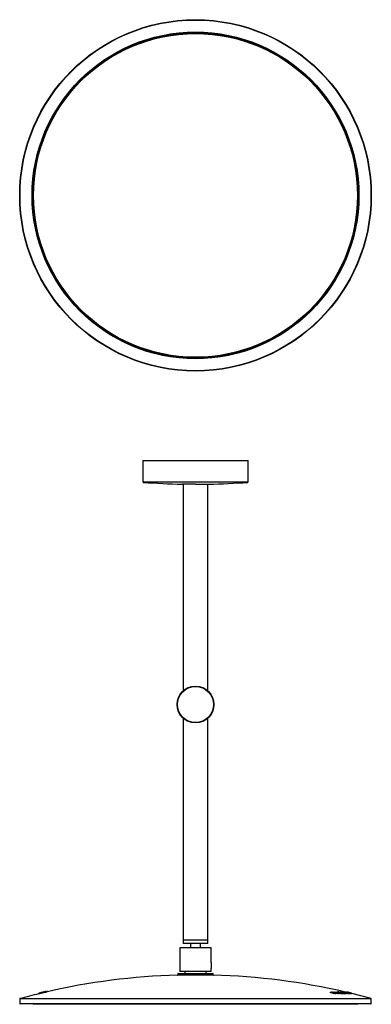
# Model space of a CAD drawing. Header units: millimetres. Extents: x -160 to 426, y -58 to 512.
# Tile 1 of 3: x -160 to 40, y -49 to 512. Entities that reach past the tile are written whole.
import ezdxf

# ---------------------------------------------------------------- set-up
doc = ezdxf.new("R2010")
doc.units = ezdxf.units.MM

msp = doc.modelspace()

# ---------------------------------------------------------------- linework, layer by layer
at = {"color": 7, "linetype": 'Continuous', "lineweight": 25}
for p, q in [((-90.11, 260.99), (-90, 248.67)), ((-90.11, 260.99), (-60.11, 260.99)), ((-60.59, 261), (-60.59, 260.99)), ((-60.11, 260.99), (-30.11, 260.99)), ((-30.22, 248.67), (-30.11, 260.99)), ((-60.11, 247.44), (-67.65, 247.44)), ((-67.11, 247.44), (-67.11, 129.82)), ((-60.11, 247.44), (-52.57, 247.44)), ((-53.11, 129.82), (-53.11, 247.44)), ((-67.11, 114.17), (-67.11, -12.01)), ((-53.11, -12.01), (-53.11, 114.17)), ((-69.11, -16.51), (-69.11, -30.01)), ((-51.11, -16.51), (-69.11, -16.51)), ((-67.11, -12.01), (-67.11, -14.01)), ((-67.11, -12.01), (-53.11, -12.01)), ((-67.11, -12.01), (-60.11, -12.01)), ((-53.11, -14.01), (-67.11, -14.01)), ((-62.86, -14.01), (-62.86, -16.51)), ((-60.11, -12.01), (-53.11, -12.01)), ((-57.36, -16.51), (-57.36, -14.01)), ((-53.11, -14.01), (-53.11, -12.01)), ((-51.11, -24.76), (-51.11, -16.51)), ((-70.16, -31.21), (-70.17, -31.82)), ((-69.96, -31.01), (-50.63, -31.01)), ((-51.11, -30.01), (-69.11, -30.01)), ((-66.11, -30.01), (-66.11, -31.01)), ((-54.11, -31.01), (-54.11, -30.01)), ((-51.11, -30.01), (-51.11, -28.26)), ((-50.63, -31.01), (-50.26, -31.01)), ((-50.05, -31.82), (-50.06, -31.21)), ((-148.89, -42.23), (-149.24, -42.32)), ((-149.24, -42.63), (-149.24, -42.32)), ((-149.24, -42.63), (-149.24, -42.32)), ((-148.89, -42.54), (-148.89, -42.23)), ((-148.81, -42.31), (-148.81, -42.62)), ((-148.8, -42.31), (-148.81, -42.31)), ((-148.8, -42.62), (-148.81, -42.62)), ((-148.8, -42.62), (-148.8, -42.31)), ((-148.71, -42.63), (-148.71, -42.32)), ((-148.34, -42.18), (-148.34, -42.09)), ((-148.34, -42.18), (-148.34, -42.09)), ((-148.33, -42.17), (-148.33, -42.09)), ((-148.29, -42.16), (-148.29, -42.09)), ((-148.28, -42.16), (-148.28, -42.09)), ((-148.24, -42.09), (-148.24, -42.15)), ((-148.24, -42.15), (-148.24, -42.09)), ((-148.14, -42.05), (-148.14, -42.05)), ((-147.93, -42.01), (-147.94, -42.02)), ((-147.78, -42.01), (-147.78, -42.01)), ((-147.19, -41.9), (-147.36, -41.94)), ((-147.22, -41.83), (-147.22, -41.83)), ((-147.21, -41.88), (-147.21, -41.86)), ((-146.98, -41.8), (-146.98, -41.79)), ((-146.93, -41.83), (-146.93, -41.82)), ((-146.71, -41.78), (-146.71, -41.72)), ((-146.71, -41.82), (-146.71, -41.79)), ((-146.28, -41.63), (-146.48, -41.67)), ((-146.27, -41.63), (-146.43, -41.68)), ((-146.3, -41.61), (-146.3, -41.61)), ((-146.28, -41.63), (-146.28, -41.63)), ((-146.21, -41.7), (-146.21, -41.67)), ((-146.11, -41.57), (-146.11, -41.56)), ((-145.59, -41.56), (-145.59, -41.44)), ((-145.56, -41.87), (-145.56, -41.56)), ((-145.38, -41.7), (-145.38, -41.39)), ((-145.08, -41.63), (-145.08, -41.32)), ((-144.82, -41.57), (-144.82, -41.47)), ((-144.31, -41.34), (-144.6, -41.41)), ((-144.6, -41.52), (-144.6, -41.41)), ((-144.31, -41.45), (-144.31, -41.34)), ((-144.29, -41.45), (-144.29, -41.34)), ((-144.29, -41.34), (-144.29, -41.34)), ((-144.28, -41.44), (-144.28, -41.34)), ((16.6, -42.05), (16.6, -41.74)), ((17.25, -41.86), (17.25, -41.74)), ((17.86, -41.85), (17.86, -41.75)), ((18.5, -41.9), (18.5, -41.75)), ((18.9, -42.59), (18.9, -42.28)), ((19.04, -42.59), (19.04, -42.28)), ((19.08, -41.85), (19.08, -41.75)), ((19.54, -42.59), (19.54, -42.28)), ((19.64, -41.85), (19.64, -41.75)), ((19.69, -42.59), (19.69, -42.28)), ((20.21, -41.88), (20.21, -41.75)), ((20.72, -41.84), (20.72, -41.75)), ((20.8, -42.59), (20.8, -42.28)), ((20.91, -41.77), (20.91, -41.52)), ((20.93, -42.59), (20.93, -42.28)), ((21.22, -41.84), (21.22, -41.75)), ((21.26, -41.75), (21.26, -41.61)), ((21.38, -41.77), (21.38, -41.6)), ((21.38, -42.59), (21.38, -42.28)), ((21.52, -42.59), (21.52, -42.28)), ((21.85, -41.9), (21.85, -41.75)), ((22.41, -41.76), (22.41, -41.87)), ((22.51, -42.59), (22.51, -42.28)), ((22.52, -41.89), (22.52, -41.82)), ((22.62, -42.59), (22.62, -42.28)), ((22.74, -41.82), (22.71, -41.82)), ((22.74, -41.83), (22.74, -41.82)), ((23.02, -42.59), (23.02, -42.28)), ((23.13, -41.96), (23.13, -41.88)), ((23.14, -42.28), (23.14, -42.18)), ((23.15, -42.59), (23.15, -42.28)), ((23.21, -42.07), (23.21, -42.01)), ((23.35, -41.83), (23.35, -41.82)), ((23.53, -42.59), (23.53, -42.28)), ((23.61, -41.92), (23.61, -41.86)), ((23.63, -41.76), (23.63, -41.84)), ((23.67, -42.59), (23.67, -42.28)), ((23.92, -42.59), (23.67, -42.52)), ((23.88, -42.15), (23.88, -42.01)), ((23.92, -42.59), (23.92, -42.28)), ((23.93, -42), (23.93, -41.93)), ((23.94, -41.83), (23.94, -41.52)), ((24.03, -42.59), (24.03, -42.28)), ((24.08, -42.52), (24.08, -42.21)), ((24.09, -41.94), (24.09, -41.91)), ((24.21, -41.89), (24.21, -41.85)), ((24.23, -41.75), (24.23, -41.78)), ((24.23, -42.2), (24.23, -42.16)), ((24.3, -41.75), (24.3, -41.61)), ((24.37, -41.76), (24.37, -41.6)), ((24.48, -42.2), (24.56, -42.24)), ((24.55, -42.59), (24.55, -42.28)), ((24.61, -42.16), (24.61, -42.1)), ((24.61, -42.57), (24.61, -42.27)), ((24.77, -42.53), (24.61, -42.5)), ((24.77, -42.53), (24.77, -42.22)), ((24.83, -41.83), (24.83, -41.81)), ((24.83, -42.13), (24.83, -42.05)), ((24.86, -42.2), (24.86, -42.17)), ((24.91, -41.8), (24.91, -41.75)), ((24.94, -42.16), (24.94, -42.05)), ((25.11, -42.22), (25.17, -42.24)), ((25.17, -42.24), (25.17, -42.17)), ((25.17, -42.59), (25.17, -42.28)), ((25.22, -42.58), (25.22, -42.27)), ((25.3, -42.52), (25.3, -42.21)), ((25.42, -41.86), (25.42, -41.82)), ((25.78, -41.75), (25.78, -41.85)), ((25.78, -42.59), (25.78, -42.28)), ((25.84, -42.57), (25.84, -42.27)), ((25.97, -41.95), (25.97, -41.81)), ((26.04, -41.75), (26.04, -41.79)), ((26.18, -42.05), (26.18, -42.01)), ((26.18, -42.59), (26.18, -42.28)), ((26.22, -41.83), (26.22, -41.8)), ((26.48, -41.8), (26.23, -41.74)), ((26.25, -42.59), (26.25, -42.28)), ((26.28, -41.74), (26.28, -41.75)), ((26.49, -42.58), (26.49, -42.27)), ((26.56, -42.58), (26.56, -42.27)), ((26.75, -42.13), (26.75, -42.01)), ((26.8, -42.58), (26.8, -42.27)), ((26.87, -42.58), (26.87, -42.27)), ((27.06, -42.59), (26.87, -42.54)), ((27.13, -42.19), (27.03, -42.16)), ((27.04, -42.26), (27.04, -42.21)), ((27.05, -42.07), (27.05, -42.01)), ((27.06, -42.59), (27.06, -42.28)), ((27.12, -42.59), (27.12, -42.28)), ((27.19, -41.97), (27.19, -41.95)), ((27.25, -42.2), (27.25, -42.18)), ((27.3, -41.97), (27.3, -41.95)), ((27.44, -42.27), (27.43, -42.28)), ((27.43, -42.59), (27.43, -42.28)), ((27.44, -42.58), (27.43, -42.59)), ((27.45, -42.58), (27.45, -42.27)), ((27.61, -42.25), (27.61, -42.21)), ((27.66, -42.59), (27.66, -42.28)), ((27.69, -42.21), (27.69, -42.2)), ((27.73, -42.59), (27.73, -42.28)), ((27.97, -42.27), (27.97, -42.28)), ((27.97, -42.59), (27.97, -42.28)), ((27.97, -42.58), (27.97, -42.59)), ((27.99, -42.58), (27.99, -42.27)), ((28.25, -42.58), (28.25, -42.27)), ((28.25, -42.27), (28.25, -42.28)), ((28.25, -42.59), (28.25, -42.28)), ((28.25, -42.58), (28.25, -42.59)), ((28.42, -42.59), (28.42, -42.28)), ((28.45, -42.59), (28.45, -42.28)), ((28.53, -42.58), (28.53, -42.27)), ((28.56, -42.58), (28.56, -42.27)), ((28.65, -42.58), (28.65, -42.27)), ((28.67, -42.58), (28.67, -42.27)), ((-160.11, -45.61), (-160.11, -48.25)), ((39.69, -48.45), (-159.91, -48.45)), ((-152.45, -48.45), (-152.24, -48.63)), ((32.02, -48.63), (-152.24, -48.63)), ((32.02, -48.63), (32.23, -48.45)), ((39.89, -48.25), (39.89, -45.61))]:
    msp.add_line(p, q, dxfattribs=at)
at = {"color": 8, "linetype": 'Continuous', "lineweight": 25}
for p, q in [((-90, 248.67), (-30.22, 248.67)), ((-60.11, 248.47), (-89.82, 248.47)), ((-30.4, 248.47), (-60.11, 248.47)), ((-49.86, -32.02), (-70.36, -32.02)), ((-70.17, -31.82), (-50.43, -31.82)), ((-50.44, -31.21), (-70.16, -31.21)), ((-50.06, -31.21), (-50.44, -31.21)), ((-50.43, -31.82), (-50.05, -31.82)), ((-147.48, -42.01), (-147.48, -41.97)), ((-147.33, -41.97), (-147.33, -41.94)), ((-145.92, -41.63), (-145.92, -41.62)), ((24.28, -42.09), (24.28, -42.01)), ((25.2, -42.01), (25.2, -41.95)), ((25.51, -42.01), (25.51, -41.95)), ((-87.18, -45.61), (-160.11, -45.61)), ((-160.11, -48.25), (39.89, -48.25)), ((-159.96, -45.41), (-87.14, -45.41)), ((39.89, -45.61), (-87.18, -45.61)), ((-87.14, -45.41), (39.74, -45.41))]:
    msp.add_line(p, q, dxfattribs=at)
at = {"color": 7, "linetype": 'Continuous', "lineweight": 25, "flags": 128}
for points in [[(-148.81, -42.31), (-148.72, -42.28), (-148.58, -42.24)], [(-148.35, -42.19), (-148.48, -42.22), (-148.54, -42.24), (-148.53, -42.25)], [(-148.33, -42.09), (-148.32, -42.09), (-148.27, -42.08)], [(-147.22, -41.83), (-147.68, -41.94), (-147.91, -41.99), (-148.14, -42.05)], [(-148.02, -42.03), (-148, -42.02), (-147.98, -42.02), (-147.95, -42.01), (-147.93, -42.01), (-147.91, -42), (-147.89, -42), (-147.86, -41.99), (-147.84, -41.99)], [(-147.84, -41.99), (-147.9, -42), (-147.93, -42.01)], [(-147.78, -41.96), (-147.5, -41.89), (-147.36, -41.86), (-147.22, -41.82)], [(-147.23, -41.83), (-147.5, -41.89), (-147.64, -41.93), (-147.78, -41.96)], [(-147.33, -41.94), (-147.35, -41.94), (-147.37, -41.95), (-147.39, -41.95), (-147.41, -41.95), (-147.43, -41.96), (-147.45, -41.96), (-147.46, -41.97), (-147.48, -41.97)], [(-146.3, -41.61), (-146.55, -41.67), (-146.96, -41.76), (-147.22, -41.83)], [(-147.22, -41.82), (-146.94, -41.76), (-146.8, -41.72), (-146.66, -41.69)], [(-147.12, -41.83), (-147.1, -41.83), (-147.08, -41.83), (-147.06, -41.82), (-147.05, -41.82), (-147.03, -41.81), (-147.01, -41.81), (-146.99, -41.81), (-146.97, -41.8)], [(-146.17, -41.58), (-146.2, -41.58), (-146.24, -41.59), (-146.28, -41.6), (-146.31, -41.61), (-146.35, -41.62), (-146.38, -41.63), (-146.42, -41.63), (-146.45, -41.64)], [(-146.17, -41.58), (-146.12, -41.56), (-146.11, -41.56)], [(-145.91, -41.56), (-145.91, -41.56), (-145.99, -41.59), (-146.12, -41.62)], [(-145.58, -41.44), (-145.69, -41.46), (-145.92, -41.52)], [(-145.38, -41.7), (-145.41, -41.71), (-145.43, -41.71), (-145.46, -41.72), (-145.48, -41.72), (-145.51, -41.73), (-145.54, -41.74), (-145.56, -41.74), (-145.59, -41.75)], [(-144.29, -41.34), (-144.29, -41.34), (-144.29, -41.34), (-144.29, -41.34), (-144.3, -41.34), (-144.3, -41.34), (-144.3, -41.34), (-144.3, -41.34), (-144.31, -41.34)], [(17.25, -41.74), (17.27, -41.74), (17.29, -41.74), (17.3, -41.74), (17.32, -41.74), (17.34, -41.74), (17.35, -41.74), (17.37, -41.74), (17.39, -41.74)], [(19.54, -42.59), (19.32, -42.54), (19.1, -42.48), (19.04, -42.47)], [(21.38, -42.59), (21.16, -42.54), (20.94, -42.49), (20.93, -42.48)], [(22.52, -41.82), (22.44, -41.79), (22.41, -41.76), (22.46, -41.75)], [(23.02, -42.59), (22.8, -42.54), (22.62, -42.5)], [(23.13, -41.81), (23.07, -41.78), (23.03, -41.76), (23.08, -41.75)], [(23.35, -41.82), (23.33, -41.82), (23.34, -41.84), (23.39, -41.86)], [(24.09, -41.91), (23.85, -41.85), (23.73, -41.81), (23.65, -41.78), (23.63, -41.76), (23.67, -41.75)], [(23.92, -41.83), (23.92, -41.83), (23.94, -41.84), (24, -41.86), (24.08, -41.88), (24.17, -41.9)], [(24.12, -41.75), (24.15, -41.76), (24.18, -41.76), (24.21, -41.77), (24.24, -41.78), (24.27, -41.79), (24.3, -41.79), (24.33, -41.8), (24.36, -41.81)], [(24.36, -41.81), (24.28, -41.78), (24.23, -41.76), (24.23, -41.75)], [(24.28, -42.21), (24.31, -42.2), (24.31, -42.19), (24.23, -42.16)], [(24.23, -42.16), (24.26, -42.16), (24.29, -42.17), (24.32, -42.17), (24.36, -42.18), (24.39, -42.19), (24.42, -42.19), (24.45, -42.2), (24.48, -42.2)], [(24.51, -41.82), (24.51, -41.83), (24.56, -41.85), (24.65, -41.88), (24.81, -41.92), (24.96, -41.96)], [(24.73, -41.83), (24.58, -41.78), (24.53, -41.75), (24.56, -41.75)], [(24.61, -42.27), (24.61, -42.27), (24.55, -42.28)], [(24.61, -42.57), (24.61, -42.58), (24.55, -42.59)], [(24.82, -41.82), (24.82, -41.82), (24.87, -41.84), (24.96, -41.87), (25.09, -41.91), (25.23, -41.94)], [(24.9, -42.21), (24.92, -42.2), (24.91, -42.19), (24.86, -42.17)], [(25.21, -42.27), (25.22, -42.27), (25.17, -42.28)], [(25.21, -42.58), (25.22, -42.58), (25.17, -42.59)], [(25.42, -41.82), (25.32, -41.79), (25.25, -41.76), (25.26, -41.76)], [(25.5, -42.21), (25.54, -42.19), (25.51, -42.18), (25.45, -42.16), (25.37, -42.14), (25.31, -42.12)], [(25.54, -41.82), (25.54, -41.82), (25.58, -41.84), (25.68, -41.87), (25.7, -41.88)], [(25.97, -41.81), (25.82, -41.77), (25.78, -41.75), (25.79, -41.75)], [(25.83, -42.27), (25.83, -42.27), (25.78, -42.28)], [(25.83, -42.57), (25.83, -42.58), (25.78, -42.59)], [(26.18, -42.59), (25.91, -42.52), (25.84, -42.5)], [(26.49, -42.58), (26.33, -42.54), (26.25, -42.52)], [(26.34, -41.82), (26.34, -41.82), (26.38, -41.83), (26.45, -41.85)], [(26.8, -42.58), (26.64, -42.54), (26.56, -42.52)], [(27.14, -42.21), (27.16, -42.2), (27.16, -42.2)], [(27.26, -42.2), (27.36, -42.24), (27.44, -42.27)], [(27.66, -42.59), (27.61, -42.58), (27.56, -42.56), (27.51, -42.55), (27.46, -42.54), (27.45, -42.54)], [(27.55, -42.16), (27.58, -42.16), (27.6, -42.17), (27.63, -42.17), (27.66, -42.18), (27.69, -42.19), (27.72, -42.19), (27.74, -42.2), (27.77, -42.2)], [(27.77, -42.2), (27.88, -42.24), (27.98, -42.27)], [(27.96, -42.21), (27.96, -42.2), (27.92, -42.19), (27.85, -42.17)], [(28.07, -42.22), (28.17, -42.24), (28.25, -42.27)], [(39.74, -45.41), (28.76, -42.56), (28.67, -42.54)]]:
    msp.add_lwpolyline(points, dxfattribs=at)
at = {"color": 7, "linetype": 'Continuous', "lineweight": 25}
for centre, radius in [((-60.11, 411.8), 100), ((-60.11, 411.8), 99.8), ((-60.11, 411.8), 92.95), ((-60.11, 411.8), 92.75), ((-60.11, 411.8), 92.73), ((-60.11, 411.8), 92.58), ((-60.11, 411.8), 92.5), ((-60.11, 411.8), 92.34), ((-60.11, 411.8), 92.13), ((-60.11, 121.99), 10.5), ((-60.11, 121.99), 10.3)]:
    msp.add_circle(centre, radius, dxfattribs=at)
for centre, radius, start, end in [((-89.8, 248.67), 0.2, 180.5, 265.7408), ((-60.11, 647.36), 400, 265.7408, 268.9202), ((-60.11, 647.36), 400, 271.0799, 274.2592), ((-30.42, 248.67), 0.2, 274.2592, 359.5), ((-40.48, -26.51), 10.78, 170.6551, 189.3449), ((-60.11, -406.88), 375, 91.5663, 103.1022), ((-70.37, -31.82), 0.2, 271.5663, 359.5), ((-69.96, -31.21), 0.2, 90, 179.5), ((-50.26, -31.21), 0.2, 0.5, 90), ((-49.85, -31.82), 0.2, 180.5, 268.4337), ((-60.11, -406.88), 375, 76.8385, 88.4337), ((-60.11, -406.88), 375, 103.7496, 105.4427), ((-67.26, -377.38), 344.94, 103.6881, 103.7473), ((-149.25, -42.37), 0.0559, 79.3603, 84.3044), ((-86.8, -297.47), 262.38, 103.6882, 103.7659), ((-149.25, -42.7), 0.075, 79.9895, 83.6752), ((-148.9, -42.31), 0.0743, 79.9625, 83.677), ((-148.9, -44.98), 2.67, 85.8763, 87.857), ((-148.9, -45.17), 2.55, 85.8122, 87.8842), ((-59.65, -405.36), 373.81, 103.2876, 103.7843), ((-60.14, -403.29), 371.38, 103.2973, 103.7972), ((-140.34, -73.46), 32.29, 103.7629, 104.7805), ((-148.63, -44.8), 2.55, 86.4393, 87.7949), ((-59.78, -404.9), 373.34, 103.3292, 103.7424), ((-138.2, -81.25), 40.36, 103.2955, 104.5645), ((-154.47, -15.77), 27.02, 283.1359, 283.5647), ((-60.14, -406.63), 375.05, 103.2477, 103.5938), ((-148.29, -42.14), 0.0558, 79.198, 83.466), ((-60.19, -406.4), 374.81, 103.2476, 103.5939), ((-151.03, -28.26), 14.11, 281.3969, 284.2943), ((-147.74, -43.48), 1.48, 100.9355, 109.7833), ((-151.73, -23.33), 19.1, 281.0058, 284.5581), ((-143.78, -56.94), 15.47, 102.4595, 106.1625), ((-135.66, -92.85), 52.31, 103.3931, 103.6768), ((-175.04, 71.77), 116.96, 283.3516, 283.4802), ((-108.87, -201.94), 164.57, 103.5267, 103.7653), ((-149.67, -33.48), 8.71, 281.5014, 283.9939), ((-146.7, -45.55), 3.7, 102.9328, 106.9739), ((-148.97, -35.65), 6.47, 280.5622, 283.5281), ((-148.4, -38.06), 3.96, 282.0812, 286.285), ((-150.06, -30.78), 11.43, 282.7247, 285.6401), ((-139.73, -73.3), 32.32, 103.3931, 103.97), ((-157.44, 1.02), 44.1, 283.0837, 283.5183), ((-103.45, -224.06), 187.34, 103.3533, 103.5482), ((-146.99, -42.37), 0.59, 118.2154, 119.4699), ((-143.34, -56.52), 15.19, 102.9201, 105.0151), ((-51.59, -442.5), 411.93, 103.3441, 103.4244), ((-147.15, -43.76), 1.89, 89.3678, 91.9516), ((-119.93, -155.04), 116.38, 103.23, 103.5455), ((-146.59, -42.3), 0.643, 126.3402, 127.1301), ((-145.76, -46.09), 4.47, 102.3361, 105.7932), ((-146.89, -43.69), 1.89, 89.3768, 92.6683), ((-162.35, 23.14), 66.76, 283.3521, 284.069), ((-148.09, -35.64), 6.28, 281.2504, 287.379), ((-143.42, -54.81), 13.51, 101.1986, 104.2213), ((-145, -48.51), 7.01, 100.9925, 104.0968), ((-138.01, -78.44), 37.67, 102.5618, 103.3536), ((-155.84, -2.66), 40.1, 283.2381, 283.6083), ((-123.55, -138.81), 99.83, 103.2366, 103.3874), ((-138.17, -77.35), 36.58, 102.385, 103.2746), ((-146.6, -40.96), 0.722, 280.1482, 291.4151), ((-145.9, -43.84), 2.23, 98.2429, 103.9239), ((-153.15, -12.64), 29.76, 283.3057, 283.6865), ((-146.72, -39.52), 2.15, 282.0051, 288.5079), ((-145.13, -46.31), 4.81, 99.2844, 103.715), ((-145.7, -43.56), 1.95, 96.2743, 104.9449), ((-146.11, -41.71), 0.151, 80.53, 82.1029), ((-145.22, -44.86), 3.33, 97.4586, 103.7475), ((-146.03, -44.47), 2.86, 86.4831, 87.6947), ((-145.76, -44.34), 2.79, 85.9028, 87.7936), ((-110.75, -191.81), 154.35, 102.9658, 103.0467), ((-158.28, 12.49), 55.4, 283.2368, 283.4595), ((-136.06, -81.78), 41.45, 102.9954, 103.2814), ((-60.11, -406.88), 375.3, 103.0915, 103.1559), ((-153.72, -5.6), 36.75, 283.1124, 283.5879), ((-153.01, -8.91), 33.66, 283.0961, 283.6152), ((-86.23, -275.38), 241.14, 104.0617, 104.1253), ((-146.79, -33.34), 8.37, 283.6238, 285.1172), ((-63.91, -394.19), 361.52, 76.7575, 77.1325), ((17.4, -99.72), 57.98, 90.6325, 90.787), ((-64.95, -398.67), 365.82, 76.7485, 77.1191), ((-66.03, -399.52), 367.23, 76.6834, 76.971), ((-45.19, -237.38), 205.36, 71.9167, 72.2976), ((-65.5, -400.27), 367.99, 76.6914, 76.9824), ((-63.64, -392.19), 359.66, 76.6281, 76.9168), ((-43.17, -231.76), 199.44, 71.8246, 72.2075), ((-46.9, -250.72), 218.77, 72.4131, 72.7837), ((16.54, -125.88), 84.14, 88.9911, 89.1021), ((-43.66, -238.27), 205.98, 72.0879, 72.5762), ((-63.01, -400.87), 368.26, 76.8447, 77.2122), ((19.65, -123.7), 81.96, 90.7085, 90.8062), ((-64.16, -402.41), 370.05, 76.783, 77.0701), ((19.58, -86.69), 44.42, 90.6973, 90.8739), ((19.79, -101.93), 59.35, 90.7195, 90.8517), ((-45.68, -254.62), 222.5, 72.7127, 73.0794), ((18.86, -122.84), 81.1, 89.7589, 89.844), ((-63.85, -405.12), 372.74, 76.8311, 77.1251), ((18.99, -116.54), 74.27, 89.4612, 89.5793), ((18.34, -195.06), 152.47, 89.4915, 89.549), ((-63.97, -405.5), 373.11, 76.7759, 77.0567), ((-44.7, -252.06), 219.81, 72.6277, 72.989), ((-46.31, -263.81), 231.65, 73.0912, 73.4594), ((18.3, -117.32), 75.59, 88.8747, 88.986), ((-66.54, -416.07), 383.56, 76.8376, 77.0078), ((-44.39, -255.53), 223.21, 72.824, 73.2894), ((-61.78, -404.51), 371.91, 76.9008, 77.2643), ((20.96, -90.45), 48.7, 90.7398, 90.8857), ((-61.4, -399.71), 367.17, 76.8478, 77.1383), ((-45.19, -267.89), 235.55, 73.3893, 73.749), ((20.46, -106.1), 64.35, 89.6657, 89.7612), ((21.38, -93.47), 51.19, 90.5063, 90.6486), ((21.38, -93.78), 51.19, 90.5063, 90.6486), ((-61.47, -404.42), 371.89, 76.9223, 77.214), ((-62.74, -378.75), 347.46, 76.0097, 76.0696), ((21.25, -86.26), 44.75, 90.2832, 90.4353), ((-44.98, -307.78), 274.32, 76.0017, 76.0775), ((-47.37, -281.83), 249.68, 73.7062, 74.0543), ((20.11, -96.03), 54.29, 88.6913, 88.8294), ((-61.94, -406.31), 373.81, 76.8626, 77.143), ((-45.42, -269.27), 236.97, 73.314, 73.6619), ((21.53, -75.07), 33.46, 90.2575, 90.461), ((-44.92, -271.56), 239.17, 73.4666, 73.9148), ((21.52, -103.54), 61.25, 89.9964, 90.1264), ((21.51, -83.13), 40.54, 89.9754, 90.1719), ((-58.23, -389.17), 355.86, 76.8872, 77.0495), ((-60.56, -370.09), 338.52, 75.5481, 75.9104), ((22.04, -68.38), 26.63, 90.192, 90.4201), ((-60.06, -368.55), 336.93, 75.548, 75.912), ((22.14, -45.78), 4.04, 77.8031, 85.4321), ((22.88, -84.71), 42.43, 90.3495, 90.5059), ((22.88, -85.02), 42.43, 90.3495, 90.5059), ((25.16, -33.79), 8.45, 251.7402, 256.6606), ((22.87, -41.64), 0.244, 231.4597, 258.838), ((22.58, -44.16), 2.34, 76.6153, 86.1277), ((25.41, -33.41), 8.85, 252.9867, 256.3129), ((1.01, -100.4), 62.57, 69.299, 69.4258), ((22.5, -105.09), 62.81, 89.4142, 89.5259), ((22.31, -126.3), 83.71, 89.4282, 89.512), ((22.93, -44.28), 2.53, 77.2973, 86.6256), ((25.96, -33.02), 9.23, 252.1917, 256.9707), ((-54.84, -343.58), 311.32, 75.4214, 75.4951), ((23.07, -82.63), 40.45, 89.6952, 89.8968), ((-64.8, -382), 350.71, 75.4131, 75.4786), ((27.2, -26.54), 15.98, 255.5545, 258.7429), ((-66.95, -390.93), 360.24, 75.4305, 75.4943), ((26.38, -30.26), 12.15, 255.3992, 258.2148), ((23.24, -43.55), 1.73, 77.6417, 86.2049), ((26.05, -33.21), 9.05, 252.9102, 256.6924), ((21.23, -53.36), 11.77, 76.8617, 78.9862), ((23.44, -88.31), 46.03, 89.7195, 89.8966), ((23.48, -75.5), 32.91, 89.6722, 89.9199), ((22.08, -49.61), 7.9, 76.4691, 78.8708), ((23.52, -44.54), 2.79, 77.8061, 86.935), ((28.27, -24.98), 17.59, 255.5492, 258.5234), ((24.41, -40.01), 2.2, 256.4113, 266.4582), ((17.54, -69.11), 27.95, 75.8588, 76.8359), ((24.15, -73.7), 31.42, 90.2255, 90.4188), ((24.2, -81.86), 39.27, 90.2448, 90.3995), ((17.89, -67.32), 26.1, 75.8334, 76.62), ((-43.07, -321.62), 288, 76.4718, 76.5465), ((24.09, -58.05), 16.53, 90.277, 90.5272), ((23.88, -43.61), 1.79, 79.4594, 87.9478), ((27.17, -29.82), 12.61, 255.3112, 258.4486), ((-43.85, -325.19), 291.67, 76.4723, 76.546), ((-61.41, -392.42), 360.93, 75.9555, 76.3043), ((24.49, -58.64), 16.9, 91.2537, 91.5017), ((24.7, -39.5), 2.78, 257.2107, 266.9705), ((24.7, -39.81), 2.78, 257.2109, 266.9632), ((25.31, -37.48), 4.6, 254.5387, 263.8891), ((-11.86, -138.54), 103.2, 69.5395, 69.6012), ((24.72, -40.01), 1.97, 253.6164, 265.3562), ((23.97, -44.93), 3.2, 76.3523, 84.9581), ((18.06, -66.9), 25.65, 75.2033, 75.9728), ((24.41, -52.01), 10.41, 90.2033, 90.6008), ((19.18, -62.93), 21.55, 74.8658, 76.0529), ((24.1, -45.67), 3.88, 73.5504, 83.7684), ((24.4, -43.92), 2.18, 77.1082, 85.6658), ((22.17, -85.35), 43.44, 86.6952, 86.8496), ((23.71, -45.64), 3.66, 71.6428, 75.6131), ((25.02, -40.43), 1.78, 257.6509, 265.9791), ((24.14, -46.7), 4.75, 74.728, 83.4777), ((25.32, -39.78), 2.5, 257.1963, 266.6444), ((25.32, -40.09), 2.5, 257.1847, 266.6396), ((23.65, -46.49), 4.52, 71.1397, 75.246), ((24.34, -45.94), 4.16, 73.7269, 83.257), ((23.2, -74.68), 32.68, 86.9417, 87.1474), ((21.97, -56.19), 14.69, 75.9892, 78.5449), ((-61.01, -396.34), 364.85, 76.0326, 76.3802), ((25.03, -51.38), 9.63, 90.3193, 90.6985), ((24.73, -44.19), 2.14, 74.3893, 84.4153), ((-60.79, -390.18), 358.62, 75.9534, 76.1662), ((-59.59, -390.85), 359.2, 76.0299, 76.3829), ((16.66, -65.84), 25.15, 69.9302, 70.2331), ((25.56, -40.3), 1.91, 258.3877, 268.3539), ((-10.32, -140.49), 104.24, 70.0209, 70.094), ((-60.74, -390.94), 359.42, 75.9537, 76.1659), ((-60.7, -391.09), 359.57, 75.9547, 76.1725), ((24.91, -45.15), 3.42, 76.2798, 83.9505), ((25.92, -39.29), 2.99, 257.902, 267.336), ((25.92, -39.59), 3, 257.9036, 267.3275), ((24.78, -44.95), 2.89, 69.218, 77.7937), ((30.55, -23.64), 18.88, 254.2269, 256.6136), ((-60.24, -390.17), 358.62, 75.9534, 76.1662), ((-62.53, -399.67), 368.41, 75.9566, 76.1728), ((25.21, -44.71), 2.91, 76.6319, 83.1966), ((31.19, -21.54), 21.07, 254.905, 256.4009), ((-20.26, -196.66), 161.52, 73.4016, 73.4625), ((25.35, -45.32), 3.6, 76.0676, 82.9969), ((32.68, -17.14), 25.57, 254.7951, 256.5983), ((25.76, -44.22), 2.49, 75.8751, 83.2308), ((26.32, -41.22), 0.593, 243.1981, 260.8617), ((25.77, -44.31), 2.51, 75.7553, 82.9802), ((26.31, -41.39), 0.489, 241.6722, 262.5916), ((33.35, -12.91), 29.98, 256.1613, 257.8458), ((26.62, -59.22), 16.95, 91.2542, 91.5014), ((26.62, -59.53), 16.95, 91.2542, 91.5014), ((-61.03, -407.76), 376.27, 76.2475, 76.5947), ((26.36, -43.94), 2.21, 93.3407, 94.0275), ((34.09, -12.25), 30.59, 255.107, 256.6989), ((-21.74, -212.34), 177.13, 74.2313, 74.2892), ((31.37, -21.43), 21.21, 255.9936, 257.61), ((32.62, -17.71), 24.99, 255.2328, 256.5186), ((26.64, -40.93), 0.891, 246.0327, 259.686), ((25.32, -47.51), 5.85, 76.2745, 80.5066), ((26.09, -43.7), 1.9, 76.4864, 82.5636), ((21.11, -65.98), 24.74, 76.7686, 77.7363), ((26.95, -40.35), 1.49, 247.9658, 260.4197), ((26, -44.37), 2.66, 75.9801, 81.4672), ((33.67, -14.3), 28.49, 255.3265, 256.6403), ((26.64, -59.21), 16.94, 90.2734, 90.5207), ((26.64, -59.52), 16.94, 90.2734, 90.5207), ((23.04, -57.9), 16.43, 76.5825, 77.7007), ((25.32, -48.92), 7.22, 74.9793, 80.042), ((28.31, -36.27), 5.81, 252.5065, 257.997), ((17.44, -82.58), 41.82, 76.4049, 77.2887), ((25.06, -50.48), 8.82, 75.2509, 79.3997), ((28.69, -35.11), 7, 253.2697, 257.5185), ((35.62, -5.78), 37.3, 256.244, 257.5942), ((11.96, -104.92), 64.74, 76.3417, 76.7748), ((33.11, -16.5), 26.28, 256.1034, 257.4087), ((26.68, -60.64), 18.36, 89.4158, 89.6419), ((26.68, -60.94), 18.36, 89.4158, 89.6419), ((27.37, -40), 2.22, 255.697, 264.1997), ((12.08, -104.29), 64.1, 76.3438, 76.6744), ((-11.95, -231.31), 193.13, 78.2862, 78.3555), ((27.66, -39.7), 2.59, 256.1044, 264.8745), ((36.96, -1.7), 41.51, 256.1909, 257.4435), ((27.2, -55.16), 12.88, 90.3671, 90.6507), ((27.33, -69.1), 26.52, 90.4401, 90.5778), ((34.28, -12.98), 29.91, 256.0871, 257.411), ((-58.28, -396.55), 364.73, 76.2435, 76.4605), ((27.6, -40.53), 2.07, 256.6493, 265.2635), ((-60.14, -404.67), 373.1, 76.2473, 76.4651), ((-61.26, -409.15), 377.71, 76.2472, 76.4568), ((12.15, -104.29), 64.08, 76.0761, 76.4018), ((13.9, -97.33), 56.91, 75.9519, 76.4295), ((-68.99, -433.52), 403, 76.1226, 76.1825), ((27.43, -55.5), 13.33, 90.4664, 90.7452), ((-59.94, -404.34), 372.75, 76.2473, 76.4691), ((-61.15, -409.15), 377.71, 76.2472, 76.4568), ((-64.6, -415.84), 384.81, 76.1172, 76.18), ((27.97, -39.86), 2.36, 255.5781, 263.1809), ((24.51, -54.53), 12.81, 74.8874, 76.1827), ((28.26, -39.59), 2.7, 255.885, 263.8217), ((27.79, -51.1), 8.82, 90.3688, 90.7901), ((27.79, -51.4), 8.82, 90.3688, 90.7901), ((23.64, -58.5), 16.88, 74.7599, 76.035), ((28.15, -40.74), 1.85, 256.7641, 264.437), ((28.21, -40.3), 1.92, 256.3997, 262.4339), ((28.54, -39.83), 2.46, 255.7703, 263.2204), ((28.48, -40.54), 2.06, 256.0602, 263.4488), ((28.58, -44.48), 2.21, 93.3407, 94.0275), ((28.58, -44.79), 2.21, 93.3407, 94.0275), ((28.61, -46.16), 3.89, 90.7121, 91.1005), ((28.59, -45.5), 2.92, 90.6474, 91.1652), ((28.53, -46.17), 3.9, 87.8645, 88.2525), ((28.56, -45.5), 2.92, 87.7998, 88.3172), ((-159.91, -45.61), 0.2, 105.4427, 180), ((-159.91, -48.25), 0.2, 180, 270), ((39.69, -48.25), 0.2, 270, 0), ((39.69, -45.61), 0.2, 0, 74.5573)]:
    msp.add_arc(centre, radius, start, end, dxfattribs=at)

doc.saveas('drawing.dxf')
